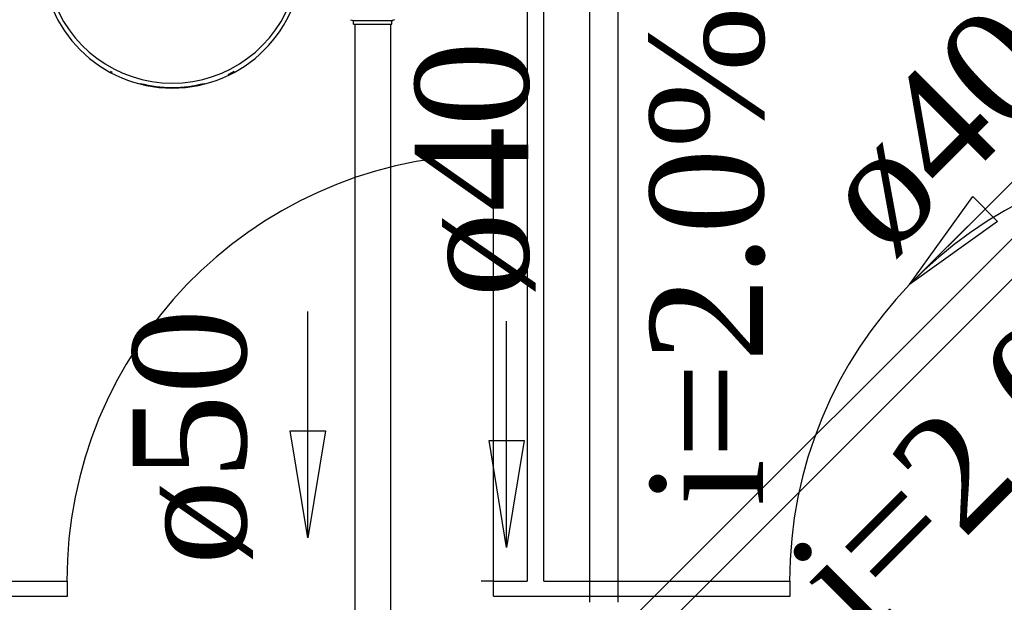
# Model space of a CAD drawing. Header units: millimetres. Extents: x 335 to 739279, y -1 to 84.
# Tile 66 of 244: x 385.58 to 387.43, y 13.81 to 14.9. Entities that reach past the tile are written whole.
import ezdxf

# ---------------------------------------------------------------- set-up
doc = ezdxf.new("R2010")
doc.units = ezdxf.units.MM
doc.header["$MEASUREMENT"] = 0
for name, color, linetype, lineweight in [('CV-Sentido tubo', 7, 'Continuous', 20), ('CV-Seção tubo', 1, 'Continuous', 30), ('CV-Textos tubo', 7, 'Continuous', 20), ('TQ-Sentido tubo', 7, 'Continuous', 20), ('TQ-Seção tubo', 1, 'Continuous', 30), ('TQ-Textos tubo', 7, 'Continuous', 20)]:
    doc.layers.add(name, color=color, linetype=linetype, lineweight=lineweight)
doc.styles.add('TimesNewRoman', font='times.ttf')
doc.dimstyles.get("Standard").update_dxf_attribs({"dimtxt": 0.18, "dimasz": 0.18, "dimexe": 0.18, "dimexo": 0.0625, "dimgap": 0.09, "dimtad": 0, "dimtih": 1, "dimtoh": 1, "dimdec": 4, "dimzin": 0, "dimdsep": 46, "dimtxsty": 'Standard', "dimcen": 0.09, "dimadec": 0, "dimazin": 0, "dimtfac": 1, "dimtdec": 4, "dimtofl": 0, "dimtmove": 0, "dimatfit": 3, "dimfxl": 0, "dimtolj": 1, "dimtzin": 0, "dimarcsym": 0})

msp = doc.modelspace()

# ---------------------------------------------------------------- linework, layer by layer
at = {"color": 7}
for p, q in [((386.5328, 15.6139), (386.5328, 13.8509)), ((386.5638, 13.8509), (386.5638, 15.6139)), ((386.4698, 14.6469), (386.4468, 14.6469)), ((386.4698, 13.8509), (386.4698, 14.6469)), ((385.2118, 13.8509), (385.6728, 13.8509)), ((385.6728, 13.8229), (385.6728, 13.8509)), ((386.4698, 13.8509), (386.4468, 13.8509)), ((386.4698, 13.8509), (386.5328, 13.8509)), ((386.4698, 13.8229), (386.4698, 13.8509)), ((386.5638, 13.8509), (387.0248, 13.8509)), ((387.0248, 13.8229), (387.0248, 13.8509)), ((385.1188, 13.8229), (385.6728, 13.8229)), ((386.4698, 13.8229), (387.0248, 13.8229))]:
    msp.add_line(p, q, dxfattribs=at)
at = {"color": 1}
for p, q in [((386.2025, 14.9012), (386.2065, 14.9002)), ((386.2075, 14.9002), (386.2795, 14.9)), ((386.2075, 14.8932), (386.2075, 14.8992)), ((386.2075, 14.8932), (386.2795, 14.893)), ((386.2795, 14.893), (386.2795, 14.899)), ((386.2845, 14.901), (386.2805, 14.9))]:
    msp.add_line(p, q, dxfattribs=at)
at = {"color": 8}
for centre, radius, start, end in [((385.8688, 15.0169), 0.2433, 180, 0), ((385.8688, 15.0199), 0.2371, 197.022, 342.978), ((385.8688, 15.0119), 0.2371, 240.809, 241.747), ((385.8688, 15.0119), 0.2371, 296.159, 299.191), ((385.8688, 15.0119), 0.2371, 255.404, 284.596)]:
    msp.add_arc(centre, radius, start, end, dxfattribs=at)
at = {"color": 1}
for centre, start, end in [((386.2055, 14.8992), 359.873, 74.8726), ((386.2815, 14.899), 104.873, 179.873)]:
    msp.add_arc(centre, 0.00133, start, end, dxfattribs=at)
at = {"color": 7}
for centre in [(386.4698, 13.8509), (387.8218, 13.8509)]:
    msp.add_arc(centre, 0.7982, 91.9048, 180, dxfattribs=at)
at = {"layer": 'CV-Seção tubo'}
for p, q in [((386.2104, 14.8931), (386.2104, 13.5571)), ((386.2771, 14.8931), (386.2771, 13.5571))]:
    msp.add_line(p, q, dxfattribs=at)
at = {"layer": 'TQ-Seção tubo'}
for p, q in [((388.5099, 15.5621), (386.743, 13.795)), ((388.5477, 15.5244), (386.7808, 13.7573)), ((386.649, 14.986), (386.649, 13.8115)), ((386.7023, 14.986), (386.7023, 13.8115))]:
    msp.add_line(p, q, dxfattribs=at)

# ---------------------------------------------------------------- texts
at = {"layer": 'CV-Textos tubo', "insert": (386.02, 14.1208), "char_height": 0.2118, "width": 0.896301, "attachment_point": 8, "rotation": 90.0002, "line_spacing_factor": 0.798, "style": 'TimesNewRoman'}
msp.add_mtext('ø50', dxfattribs=at)
at = {"layer": 'TQ-Textos tubo', "char_height": 0.2118, "line_spacing_factor": 0.798, "style": 'TimesNewRoman'}
for s, insert, width, attachment_point, rotation in [('ø40', (387.2158, 14.4447), 0.896301, 7, 45.0001), ('i=2.0%', (386.9787, 14.4591), 1.74329, 8, 90.0002), ('ø40', (386.5483, 14.3815), 0.896301, 7, 90.0002), ('i=2.0%', (387.4918, 14.0643), 1.74329, 8, 45.0001)]:
    msp.add_mtext(s, dxfattribs=dict(at, insert=insert, width=width, attachment_point=attachment_point, rotation=rotation))

# ---------------------------------------------------------------- leaders
at = {"layer": 'CV-Sentido tubo'}
msp.add_leader([(386.1223, 13.9323), (386.1223, 14.3559)], dimstyle='Standard', override={"dimasz": 0.2, "dimldrblk": 'CLOSED'}, dxfattribs=at)
at = {"layer": 'TQ-Sentido tubo'}
for points in [[(387.2481, 14.4059), (387.5476, 14.7054)], [(386.4942, 13.9142), (386.4942, 14.3378)]]:
    msp.add_leader(points, dimstyle='Standard', override={"dimasz": 0.2, "dimldrblk": 'CLOSED'}, dxfattribs=at)

doc.saveas('drawing.dxf')
